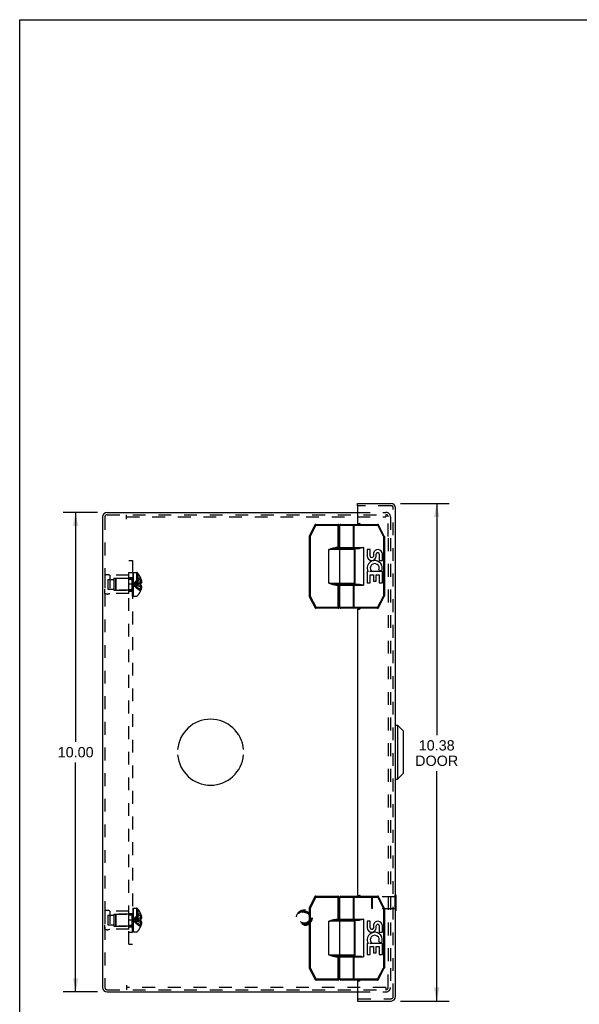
# Model space of a CAD drawing. Header units: inches. Extents: x 0 to 48.6, y 0 to 31.4.
# Tile 9 of 14: x 0 to 11.7, y 10.9 to 31.4. Entities that reach past the tile are written whole.
import ezdxf

# ---------------------------------------------------------------- set-up
doc = ezdxf.new("R2010")
doc.units = ezdxf.units.IN
doc.header["$LTSCALE"] = 2.671429
doc.header["$MEASUREMENT"] = 0
doc.linetypes.add('HIDDEN', pattern=[0.2, 0.1, -0.1])
doc.layers.get('0').update_dxf_attribs({"linetype": 'CONTINUOUS'})
for name, color, linetype in [('DEFAULT_2', 8, 'HIDDEN'), ('DIMENSIONS', 7, 'CONTINUOUS'), ('DOOR_ASSEMBLY', 7, 'CONTINUOUS'), ('OPEN', 7, 'CONTINUOUS'), ('SUBPANEL', 7, 'CONTINUOUS')]:
    doc.layers.add(name, color=color, linetype=linetype)
doc.styles.get("Standard").update_dxf_attribs({"font": 'arial.ttf'})
doc.dimstyles.new('DIMSTYLE_1', dxfattribs={"dimtxt": 0.214286, "dimasz": 0.285714, "dimexe": 0.09, "dimexo": 0.07, "dimgap": 0.0375, "dimtad": 0, "dimtih": 1, "dimtoh": 1, "dimzin": 4, "dimdsep": 46, "dimtxsty": 'Standard', "dimblk": '_FILLED', "dimblk1": '_FILLED', "dimblk2": '_FILLED', "dimcen": 0.09, "dimadec": 3, "dimazin": 1, "dimtfac": 1, "dimtdec": 3, "dimtofl": 0, "dimtmove": 0, "dimatfit": 3, "dimldrblk": '_FILLED', "dimfxl": 0, "dimtolj": 1, "dimtzin": 4, "dimarcsym": 0})

# ---------------------------------------------------------------- blocks, each defined once
blk = doc.blocks.new('_FILLED')
at = {"color": 0, "linetype": 'ByBlock'}
blk.add_solid([(0, 0), (-1, 0.2), (-1, -0.2)], dxfattribs=at)
blk = doc.blocks.new('*D10')
at = {"layer": 'DIMENSIONS', "color": 2, "linetype": 'Continuous'}
for p, q in [((7.94, 21.343), (8.948, 21.343)), ((8.691, 21.343), (8.691, 16.513)), ((8.691, 10.968), (8.691, 15.763)), ((7.94, 10.968), (8.948, 10.968))]:
    blk.add_line(p, q, dxfattribs=at)
at = {"layer": 'DIMENSIONS', "color": 2, "linetype": 'Continuous', "xscale": 0.2857142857, "yscale": 0.2857142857, "zscale": 0.2857142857}
for p, rotation in [((8.691, 21.343), 90), ((8.691, 10.968), 270)]:
    blk.add_blockref('_FILLED', p, dxfattribs=dict(at, rotation=rotation))
at = {"layer": 'DIMENSIONS', "color": 2, "linetype": 'Continuous', "insert": (8.691, 16.406), "char_height": 0.2143, "width": 0.89697, "attachment_point": 2, "line_spacing_factor": 0.9}
blk.add_mtext('10.38\\PDOOR', dxfattribs=at)
blk = doc.blocks.new('*D16')
at = {"layer": 'DIMENSIONS', "color": 2, "linetype": 'Continuous'}
for p, q in [((1.623, 21.156), (0.909, 21.156)), ((1.166, 21.156), (1.166, 16.37)), ((1.166, 11.156), (1.166, 15.941)), ((1.623, 11.156), (0.909, 11.156))]:
    blk.add_line(p, q, dxfattribs=at)
at = {"layer": 'DIMENSIONS', "color": 2, "linetype": 'Continuous', "xscale": 0.2857142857, "yscale": 0.2857142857, "zscale": 0.2857142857}
for p, rotation in [((1.166, 21.156), 90), ((1.166, 11.156), 270)]:
    blk.add_blockref('_FILLED', p, dxfattribs=dict(at, rotation=rotation))
at = {"layer": 'DIMENSIONS', "color": 2, "linetype": 'Continuous', "insert": (1.166, 16.263), "char_height": 0.2143, "width": 0.74881, "attachment_point": 2, "line_spacing_factor": 0.9}
blk.add_mtext('10.00', dxfattribs=at)

msp = doc.modelspace()

# ---------------------------------------------------------------- linework, layer by layer
at = {"color": 7, "linetype": 'Continuous'}
for p, q in [((0, 0), (0, 31.429)), ((0, 31.429), (48.571, 31.429))]:
    msp.add_line(p, q, dxfattribs=at)
at = {"color": 3, "linetype": 'Continuous'}
for p, q in [((1.823, 21.156), (7.037, 21.156)), ((1.728, 21.061), (1.728, 11.251)), ((1.823, 11.156), (7.037, 11.156))]:
    msp.add_line(p, q, dxfattribs=at)
for centre, start, end in [((1.823, 21.061), 90, 180), ((1.823, 11.251), 180, 270)]:
    msp.add_arc(centre, 0.0948, start, end, dxfattribs=at)
at = {"layer": 'DEFAULT_2', "color": 8, "linetype": 'HIDDEN'}
for p, q in [((7.037, 21.156), (7.633, 21.156)), ((1.776, 21.061), (1.776, 11.251)), ((1.823, 21.108), (7.63, 21.108)), ((2.228, 21.013), (2.228, 21.108)), ((2.228, 21.06), (7.63, 21.06)), ((7.63, 21.108), (7.63, 21.06)), ((7.63, 21.108), (7.633, 21.108)), ((7.68, 20.656), (7.68, 21.061)), ((7.728, 21.061), (7.728, 20.656)), ((7.68, 20.616), (7.68, 11.696)), ((7.728, 20.616), (7.728, 11.696)), ((1.776, 19.844), (1.776, 19.468)), ((1.776, 19.844), (1.776, 19.756)), ((1.839, 19.757), (1.839, 19.554)), ((1.839, 19.757), (1.964, 19.757)), ((1.876, 19.844), (1.876, 19.468)), ((2.276, 19.844), (1.876, 19.844)), ((1.964, 19.781), (1.964, 19.531)), ((1.964, 19.781), (2.276, 19.781)), ((1.996, 19.77), (2.006, 19.78)), ((1.996, 19.77), (1.996, 19.542)), ((2.006, 19.78), (2.006, 19.532)), ((2.334, 19.78), (2.006, 19.78)), ((2.276, 19.468), (2.276, 19.844)), ((2.334, 19.78), (2.334, 19.532)), ((2.351, 19.41), (2.351, 19.899)), ((2.366, 19.899), (2.351, 19.899)), ((2.366, 19.899), (2.351, 19.899)), ((2.366, 19.893), (2.351, 19.893)), ((2.366, 19.892), (2.351, 19.892)), ((2.366, 19.882), (2.351, 19.882)), ((2.351, 19.864), (2.366, 19.864)), ((2.366, 19.863), (2.351, 19.863)), ((2.366, 19.862), (2.351, 19.862)), ((2.366, 19.86), (2.351, 19.86)), ((2.351, 19.857), (2.366, 19.857)), ((2.351, 19.854), (2.366, 19.854)), ((2.366, 19.847), (2.351, 19.847)), ((2.351, 19.843), (2.366, 19.843)), ((2.351, 19.838), (2.366, 19.838)), ((2.351, 19.835), (2.366, 19.835)), ((2.366, 19.834), (2.351, 19.834)), ((2.351, 19.834), (2.366, 19.834)), ((2.351, 19.81), (2.366, 19.81)), ((2.351, 19.798), (2.366, 19.798)), ((2.366, 19.794), (2.351, 19.794)), ((2.366, 19.793), (2.351, 19.793)), ((2.366, 19.789), (2.351, 19.789)), ((2.351, 19.783), (2.366, 19.783)), ((2.351, 19.78), (2.366, 19.78)), ((2.351, 19.779), (2.366, 19.779)), ((2.366, 19.768), (2.351, 19.768)), ((2.366, 19.755), (2.351, 19.755)), ((2.351, 19.739), (2.366, 19.739)), ((2.351, 19.727), (2.366, 19.727)), ((2.351, 19.708), (2.366, 19.708)), ((2.366, 19.899), (2.366, 19.41)), ((2.371, 19.41), (2.371, 19.902)), ((2.371, 19.902), (2.432, 19.902)), ((2.432, 19.902), (2.432, 19.41)), ((2.459, 19.89), (2.459, 19.422)), ((2.517, 19.796), (2.517, 19.796)), ((2.517, 19.796), (2.517, 19.795)), ((2.517, 19.795), (2.517, 19.674)), ((2.517, 19.76), (2.53, 19.76)), ((1.776, 19.468), (1.776, 19.556)), ((1.839, 19.554), (1.964, 19.554)), ((1.964, 19.531), (2.276, 19.531)), ((1.996, 19.542), (2.006, 19.532)), ((2.334, 19.532), (2.006, 19.532)), ((2.366, 19.702), (2.351, 19.702)), ((2.366, 19.702), (2.351, 19.702)), ((2.351, 19.701), (2.366, 19.701)), ((2.351, 19.701), (2.366, 19.701)), ((2.366, 19.694), (2.351, 19.694)), ((2.366, 19.669), (2.351, 19.669)), ((2.366, 19.659), (2.351, 19.659)), ((2.351, 19.653), (2.366, 19.653)), ((2.351, 19.645), (2.366, 19.645)), ((2.351, 19.625), (2.366, 19.625)), ((2.351, 19.614), (2.366, 19.614)), ((2.366, 19.604), (2.351, 19.604)), ((2.366, 19.592), (2.351, 19.592)), ((2.351, 19.569), (2.366, 19.569)), ((2.351, 19.569), (2.366, 19.569)), ((2.366, 19.568), (2.351, 19.568)), ((2.351, 19.564), (2.366, 19.564)), ((2.366, 19.562), (2.351, 19.562)), ((2.366, 19.561), (2.351, 19.561)), ((2.351, 19.547), (2.366, 19.547)), ((2.351, 19.535), (2.366, 19.535)), ((2.366, 19.514), (2.351, 19.514)), ((2.381, 19.659), (2.356, 19.656)), ((2.381, 19.659), (2.356, 19.656)), ((2.488, 19.64), (2.46, 19.643)), ((2.517, 19.638), (2.488, 19.64)), ((2.517, 19.705), (2.539, 19.705)), ((2.517, 19.674), (2.53, 19.674)), ((2.517, 19.674), (2.517, 19.674)), ((2.517, 19.638), (2.517, 19.516)), ((2.517, 19.638), (2.517, 19.638)), ((2.53, 19.638), (2.517, 19.638)), ((2.517, 19.606), (2.539, 19.606)), ((2.517, 19.551), (2.53, 19.551)), ((2.517, 19.516), (2.517, 19.515)), ((2.517, 19.515), (2.517, 19.515)), ((2.276, 19.468), (1.876, 19.468)), ((2.366, 19.501), (2.351, 19.501)), ((2.351, 19.501), (2.366, 19.501)), ((2.351, 19.499), (2.366, 19.499)), ((2.351, 19.499), (2.366, 19.499)), ((2.351, 19.487), (2.366, 19.487)), ((2.366, 19.482), (2.351, 19.482)), ((2.366, 19.481), (2.351, 19.481)), ((2.366, 19.479), (2.351, 19.479)), ((2.351, 19.476), (2.366, 19.476)), ((2.351, 19.461), (2.366, 19.461)), ((2.351, 19.461), (2.366, 19.461)), ((2.351, 19.457), (2.366, 19.457)), ((2.351, 19.456), (2.366, 19.456)), ((2.366, 19.449), (2.351, 19.449)), ((2.351, 19.448), (2.366, 19.448)), ((2.366, 19.436), (2.351, 19.436)), ((2.366, 19.431), (2.351, 19.431)), ((2.366, 19.426), (2.351, 19.426)), ((2.366, 19.425), (2.351, 19.425)), ((2.366, 19.419), (2.351, 19.419)), ((2.366, 19.41), (2.351, 19.41)), ((2.366, 19.41), (2.351, 19.41)), ((2.371, 19.41), (2.432, 19.41)), ((1.776, 12.844), (1.776, 12.468)), ((1.776, 12.844), (1.776, 12.756)), ((1.839, 12.757), (1.964, 12.757)), ((1.839, 12.757), (1.839, 12.554)), ((2.276, 12.844), (1.876, 12.844)), ((1.876, 12.844), (1.876, 12.468)), ((1.964, 12.781), (2.276, 12.781)), ((1.964, 12.781), (1.964, 12.531)), ((1.996, 12.77), (2.006, 12.78)), ((1.996, 12.77), (1.996, 12.542)), ((2.334, 12.78), (2.006, 12.78)), ((2.006, 12.78), (2.006, 12.532)), ((2.276, 12.468), (2.276, 12.844)), ((2.334, 12.78), (2.334, 12.532)), ((2.366, 12.899), (2.351, 12.899)), ((2.366, 12.899), (2.351, 12.899)), ((2.351, 12.41), (2.351, 12.899)), ((2.366, 12.893), (2.351, 12.893)), ((2.366, 12.892), (2.351, 12.892)), ((2.366, 12.882), (2.351, 12.882)), ((2.351, 12.864), (2.366, 12.864)), ((2.366, 12.863), (2.351, 12.863)), ((2.366, 12.862), (2.351, 12.862)), ((2.366, 12.86), (2.351, 12.86)), ((2.351, 12.857), (2.366, 12.857)), ((2.351, 12.854), (2.366, 12.854)), ((2.366, 12.847), (2.351, 12.847)), ((2.351, 12.843), (2.366, 12.843)), ((2.351, 12.838), (2.366, 12.838)), ((2.351, 12.835), (2.366, 12.835)), ((2.366, 12.834), (2.351, 12.834)), ((2.351, 12.834), (2.366, 12.834)), ((2.351, 12.81), (2.366, 12.81)), ((2.351, 12.798), (2.366, 12.798)), ((2.366, 12.794), (2.351, 12.794)), ((2.366, 12.793), (2.351, 12.793)), ((2.366, 12.789), (2.351, 12.789)), ((2.351, 12.783), (2.366, 12.783)), ((2.351, 12.78), (2.366, 12.78)), ((2.351, 12.779), (2.366, 12.779)), ((2.366, 12.768), (2.351, 12.768)), ((2.366, 12.755), (2.351, 12.755)), ((2.351, 12.739), (2.366, 12.739)), ((2.366, 12.899), (2.366, 12.41)), ((2.371, 12.902), (2.432, 12.902)), ((2.371, 12.41), (2.371, 12.902)), ((2.432, 12.902), (2.432, 12.41)), ((2.459, 12.89), (2.459, 12.422)), ((2.517, 12.795), (2.517, 12.796)), ((2.517, 12.796), (2.517, 12.796)), ((2.517, 12.795), (2.517, 12.674)), ((2.517, 12.76), (2.53, 12.76)), ((1.776, 12.468), (1.776, 12.556)), ((1.839, 12.554), (1.964, 12.554)), ((1.964, 12.531), (2.276, 12.531)), ((1.996, 12.542), (2.006, 12.532)), ((2.334, 12.532), (2.006, 12.532)), ((2.351, 12.727), (2.366, 12.727)), ((2.351, 12.708), (2.366, 12.708)), ((2.366, 12.702), (2.351, 12.702)), ((2.366, 12.702), (2.351, 12.702)), ((2.351, 12.701), (2.366, 12.701)), ((2.351, 12.701), (2.366, 12.701)), ((2.366, 12.694), (2.351, 12.694)), ((2.366, 12.669), (2.351, 12.669)), ((2.366, 12.659), (2.351, 12.659)), ((2.351, 12.653), (2.366, 12.653)), ((2.351, 12.645), (2.366, 12.645)), ((2.351, 12.625), (2.366, 12.625)), ((2.351, 12.614), (2.366, 12.614)), ((2.366, 12.604), (2.351, 12.604)), ((2.366, 12.592), (2.351, 12.592)), ((2.351, 12.569), (2.366, 12.569)), ((2.351, 12.569), (2.366, 12.569)), ((2.366, 12.568), (2.351, 12.568)), ((2.351, 12.564), (2.366, 12.564)), ((2.366, 12.562), (2.351, 12.562)), ((2.366, 12.561), (2.351, 12.561)), ((2.351, 12.547), (2.366, 12.547)), ((2.351, 12.535), (2.366, 12.535)), ((2.381, 12.659), (2.356, 12.656)), ((2.381, 12.659), (2.356, 12.656)), ((2.488, 12.64), (2.46, 12.643)), ((2.517, 12.638), (2.488, 12.64)), ((2.517, 12.705), (2.539, 12.705)), ((2.517, 12.674), (2.517, 12.674)), ((2.517, 12.674), (2.53, 12.674)), ((2.517, 12.638), (2.517, 12.638)), ((2.53, 12.638), (2.517, 12.638)), ((2.517, 12.638), (2.517, 12.516)), ((2.517, 12.606), (2.539, 12.606)), ((2.517, 12.551), (2.53, 12.551)), ((2.276, 12.468), (1.876, 12.468)), ((2.366, 12.514), (2.351, 12.514)), ((2.366, 12.501), (2.351, 12.501)), ((2.351, 12.501), (2.366, 12.501)), ((2.351, 12.499), (2.366, 12.499)), ((2.351, 12.499), (2.366, 12.499)), ((2.351, 12.487), (2.366, 12.487)), ((2.366, 12.482), (2.351, 12.482)), ((2.366, 12.481), (2.351, 12.481)), ((2.366, 12.479), (2.351, 12.479)), ((2.351, 12.476), (2.366, 12.476)), ((2.351, 12.461), (2.366, 12.461)), ((2.351, 12.461), (2.366, 12.461)), ((2.351, 12.457), (2.366, 12.457)), ((2.351, 12.456), (2.366, 12.456)), ((2.366, 12.449), (2.351, 12.449)), ((2.351, 12.448), (2.366, 12.448)), ((2.366, 12.436), (2.351, 12.436)), ((2.366, 12.431), (2.351, 12.431)), ((2.366, 12.426), (2.351, 12.426)), ((2.366, 12.425), (2.351, 12.425)), ((2.366, 12.419), (2.351, 12.419)), ((2.366, 12.41), (2.351, 12.41)), ((2.366, 12.41), (2.351, 12.41)), ((2.371, 12.41), (2.432, 12.41)), ((2.517, 12.516), (2.517, 12.515)), ((2.517, 12.515), (2.517, 12.515)), ((7.68, 11.251), (7.68, 11.656)), ((7.728, 11.656), (7.728, 11.251)), ((2.228, 11.299), (2.228, 11.204)), ((1.823, 11.204), (7.63, 11.204)), ((7.63, 11.252), (2.228, 11.252)), ((7.037, 11.156), (7.633, 11.156)), ((7.63, 11.252), (7.63, 11.204)), ((7.63, 11.204), (7.633, 11.204))]:
    msp.add_line(p, q, dxfattribs=at)
for points in [[(2.517, 19.796), (2.488, 19.776), (2.46, 19.755), (2.433, 19.733), (2.406, 19.708), (2.381, 19.683), (2.356, 19.656)], [(2.517, 19.76), (2.488, 19.746), (2.46, 19.73), (2.433, 19.713), (2.406, 19.695), (2.381, 19.676), (2.356, 19.656)], [(2.53, 19.76), (2.532, 19.753), (2.533, 19.746), (2.535, 19.739), (2.536, 19.733), (2.537, 19.726), (2.538, 19.719), (2.538, 19.712), (2.539, 19.705)], [(2.517, 19.705), (2.488, 19.698), (2.46, 19.691), (2.433, 19.683), (2.406, 19.674), (2.381, 19.665), (2.356, 19.656)], [(2.517, 19.515), (2.488, 19.535), (2.46, 19.556), (2.433, 19.579), (2.406, 19.603), (2.381, 19.629), (2.356, 19.656)], [(2.517, 19.551), (2.488, 19.566), (2.46, 19.582), (2.433, 19.598), (2.406, 19.616), (2.381, 19.636), (2.356, 19.656)], [(2.517, 19.606), (2.488, 19.613), (2.46, 19.621), (2.433, 19.629), (2.406, 19.637), (2.381, 19.646), (2.356, 19.656)], [(2.46, 19.643), (2.433, 19.646), (2.406, 19.649), (2.381, 19.652), (2.356, 19.656)], [(2.433, 19.646), (2.406, 19.649), (2.381, 19.652), (2.356, 19.656)], [(2.517, 19.674), (2.488, 19.671), (2.46, 19.668), (2.433, 19.666), (2.406, 19.662), (2.381, 19.659)], [(2.517, 19.674), (2.488, 19.671), (2.46, 19.668), (2.433, 19.666), (2.406, 19.662)], [(2.517, 19.656), (2.517, 19.659), (2.517, 19.662), (2.517, 19.665), (2.517, 19.668), (2.517, 19.671), (2.517, 19.674)], [(2.517, 19.638), (2.517, 19.641), (2.517, 19.644), (2.517, 19.647), (2.517, 19.65), (2.517, 19.653), (2.517, 19.656)], [(2.539, 19.705), (2.539, 19.702), (2.538, 19.699), (2.538, 19.696), (2.537, 19.693), (2.536, 19.69), (2.535, 19.687), (2.534, 19.684), (2.533, 19.681), (2.531, 19.677), (2.53, 19.674)], [(2.53, 19.638), (2.531, 19.634), (2.533, 19.631), (2.534, 19.627), (2.535, 19.624), (2.536, 19.621), (2.537, 19.618), (2.538, 19.615), (2.538, 19.612), (2.539, 19.609), (2.539, 19.606)], [(2.539, 19.606), (2.538, 19.599), (2.538, 19.593), (2.537, 19.586), (2.536, 19.579), (2.535, 19.572), (2.533, 19.565), (2.532, 19.558), (2.53, 19.551)], [(2.517, 12.796), (2.488, 12.776), (2.46, 12.755), (2.433, 12.733), (2.406, 12.708), (2.381, 12.683), (2.356, 12.656)], [(2.517, 12.76), (2.488, 12.746), (2.46, 12.73), (2.433, 12.713), (2.406, 12.695), (2.381, 12.676), (2.356, 12.656)], [(2.53, 12.76), (2.532, 12.753), (2.533, 12.746), (2.535, 12.739), (2.536, 12.733), (2.537, 12.726), (2.538, 12.719), (2.538, 12.712), (2.539, 12.705)], [(2.517, 12.705), (2.488, 12.698), (2.46, 12.691), (2.433, 12.683), (2.406, 12.674), (2.381, 12.665), (2.356, 12.656)], [(2.517, 12.606), (2.488, 12.613), (2.46, 12.621), (2.433, 12.629), (2.406, 12.637), (2.381, 12.646), (2.356, 12.656)], [(2.517, 12.551), (2.488, 12.566), (2.46, 12.582), (2.433, 12.598), (2.406, 12.616), (2.381, 12.636), (2.356, 12.656)], [(2.517, 12.515), (2.488, 12.535), (2.46, 12.556), (2.433, 12.579), (2.406, 12.603), (2.381, 12.629), (2.356, 12.656)], [(2.46, 12.643), (2.433, 12.646), (2.406, 12.649), (2.381, 12.652), (2.356, 12.656)], [(2.433, 12.646), (2.406, 12.649), (2.381, 12.652), (2.356, 12.656)], [(2.517, 12.674), (2.488, 12.671), (2.46, 12.668), (2.433, 12.666), (2.406, 12.662), (2.381, 12.659)], [(2.517, 12.674), (2.488, 12.671), (2.46, 12.668), (2.433, 12.666), (2.406, 12.662)], [(2.517, 12.674), (2.517, 12.671), (2.517, 12.668), (2.517, 12.665), (2.517, 12.662), (2.517, 12.659), (2.517, 12.656)], [(2.517, 12.656), (2.517, 12.653), (2.517, 12.65), (2.517, 12.647), (2.517, 12.644), (2.517, 12.641), (2.517, 12.638)], [(2.539, 12.705), (2.539, 12.702), (2.538, 12.699), (2.538, 12.696), (2.537, 12.693), (2.536, 12.69), (2.535, 12.687), (2.534, 12.684), (2.533, 12.681), (2.531, 12.677), (2.53, 12.674)], [(2.53, 12.638), (2.531, 12.634), (2.533, 12.631), (2.534, 12.627), (2.535, 12.624), (2.536, 12.621), (2.537, 12.618), (2.538, 12.615), (2.538, 12.612), (2.539, 12.609), (2.539, 12.606)], [(2.539, 12.606), (2.538, 12.599), (2.538, 12.593), (2.537, 12.586), (2.536, 12.579), (2.535, 12.572), (2.533, 12.565), (2.532, 12.558), (2.53, 12.551)]]:
    msp.add_lwpolyline(points, dxfattribs=at)
for radius in [0.164, 0.142, 0.124, 0.114]:
    msp.add_circle((5.93, 12.704), radius, dxfattribs=at)
for centre, radius, start, end in [((7.633, 21.061), 0.0948, 0, 90), ((1.823, 21.061), 0.0468, 90, 180), ((7.633, 21.061), 0.0468, 0, 90), ((1.826, 19.757), 0.1, 60.0508, 119.9492), ((2.334, 19.817), 0.0372, 270, 297.5399), ((2.334, 19.817), 0.0372, 329.9503, 360), ((2.432, 19.867), 0.035, 40.9334, 90), ((2.189, 19.656), 0.357, 23.1903, 40.9334), ((2.189, 19.656), 0.357, 17.0407, 23.0017), ((2.334, 19.495), 0.0372, 62.4601, 90), ((2.334, 19.495), 0.0372, 0, 30.0497), ((2.189, 19.656), 0.357, 319.0666, 336.8097), ((2.189, 19.656), 0.357, 336.9983, 342.9593), ((1.826, 19.554), 0.1, 240.0508, 299.9492), ((2.432, 19.445), 0.035, 270, 319.0666), ((1.826, 12.757), 0.1, 60.0508, 119.9492), ((2.334, 12.817), 0.0372, 270, 297.5399), ((2.334, 12.817), 0.0372, 329.9503, 360), ((2.432, 12.867), 0.035, 40.9334, 90), ((2.189, 12.656), 0.357, 23.1903, 40.9334), ((2.189, 12.656), 0.357, 17.0407, 23.0017), ((2.334, 12.495), 0.0372, 62.4601, 90), ((2.189, 12.656), 0.357, 336.9983, 342.9593), ((1.826, 12.554), 0.1, 240.0508, 299.9492), ((2.334, 12.495), 0.0372, 0, 30.0497), ((2.432, 12.445), 0.035, 270, 319.0666), ((2.189, 12.656), 0.357, 319.0666, 336.8097), ((1.823, 11.251), 0.0468, 180, 270), ((7.633, 11.251), 0.0948, 270, 360), ((7.633, 11.251), 0.0468, 270, 360)]:
    msp.add_arc(centre, radius, start, end, dxfattribs=at)
at = {"layer": 'DOOR_ASSEMBLY', "color": 7, "linetype": 'Continuous'}
for p, q in [((7.037, 21.295), (7.037, 21.343)), ((7.052, 21.295), (7.037, 21.295)), ((6.153, 20.895), (6.036, 20.66)), ((6.171, 20.886), (6.054, 20.651)), ((6.153, 20.895), (6.171, 20.886)), ((6.171, 20.886), (6.171, 20.906)), ((6.171, 20.906), (6.635, 20.906)), ((6.171, 20.886), (6.655, 20.886)), ((6.635, 20.401), (6.635, 20.906)), ((6.655, 20.421), (6.655, 20.886)), ((6.67, 20.426), (6.67, 20.886)), ((6.67, 20.886), (7.464, 20.886)), ((6.69, 20.906), (7.464, 20.906)), ((6.955, 20.426), (6.955, 20.886)), ((6.971, 20.406), (6.971, 20.906)), ((7.464, 20.906), (7.464, 20.886)), ((7.464, 20.886), (7.481, 20.895)), ((7.581, 20.651), (7.464, 20.886)), ((7.599, 20.66), (7.481, 20.895)), ((6.034, 20.651), (6.034, 19.411)), ((6.034, 20.651), (6.054, 20.651)), ((6.054, 20.651), (6.036, 20.66)), ((6.054, 20.651), (6.054, 19.411)), ((7.599, 20.66), (7.581, 20.651)), ((7.581, 20.651), (7.581, 19.411)), ((7.581, 20.651), (7.601, 20.651)), ((7.601, 20.651), (7.601, 19.411)), ((6.445, 19.681), (6.445, 20.381)), ((6.975, 20.381), (6.445, 20.381)), ((6.586, 20.401), (6.586, 20.421)), ((6.655, 20.421), (6.586, 20.421)), ((6.955, 20.401), (6.586, 20.401)), ((6.67, 20.426), (7.162, 20.426)), ((6.673, 19.681), (6.673, 20.381)), ((6.69, 20.406), (7.079, 20.406)), ((6.739, 20.401), (6.739, 20.406)), ((6.895, 20.401), (6.895, 20.406)), ((6.975, 19.681), (6.975, 20.381)), ((6.982, 20.406), (6.982, 19.656)), ((7.162, 20.426), (7.162, 19.636)), ((7.244, 20.382), (7.244, 20.245)), ((7.307, 20.382), (7.244, 20.382)), ((7.307, 20.245), (7.307, 20.382)), ((7.372, 20.308), (7.372, 20.239)), ((7.432, 20.245), (7.432, 20.287)), ((7.495, 20.287), (7.495, 20.151)), ((7.495, 20.151), (7.558, 20.151)), ((7.558, 20.151), (7.558, 20.287)), ((7.244, 19.92), (7.244, 19.69)), ((7.262, 19.92), (7.244, 19.92)), ((7.297, 19.92), (7.324, 19.939)), ((7.558, 19.92), (7.297, 19.92)), ((7.488, 19.956), (7.545, 19.931)), ((7.558, 19.69), (7.558, 19.92)), ((7.307, 19.69), (7.307, 19.857)), ((7.307, 19.857), (7.372, 19.857)), ((7.372, 19.857), (7.372, 19.721)), ((7.372, 19.721), (7.432, 19.721)), ((7.432, 19.721), (7.432, 19.857)), ((7.432, 19.857), (7.495, 19.857)), ((7.495, 19.857), (7.495, 19.69)), ((6.445, 19.681), (6.975, 19.681)), ((6.464, 19.677), (6.445, 19.681)), ((6.586, 19.641), (6.586, 19.661)), ((6.586, 19.661), (6.955, 19.661)), ((6.586, 19.641), (6.655, 19.641)), ((6.635, 19.156), (6.635, 19.661)), ((6.655, 19.176), (6.655, 19.641)), ((6.67, 19.176), (6.67, 19.636)), ((6.67, 19.636), (7.162, 19.636)), ((6.69, 19.656), (7.079, 19.656)), ((6.739, 19.656), (6.739, 19.661)), ((6.895, 19.656), (6.895, 19.661)), ((6.955, 19.176), (6.955, 19.636)), ((6.971, 19.156), (6.971, 19.656)), ((7.244, 19.69), (7.307, 19.69)), ((7.495, 19.69), (7.558, 19.69)), ((6.054, 19.411), (6.034, 19.411)), ((6.036, 19.401), (6.054, 19.411)), ((6.036, 19.401), (6.158, 19.166)), ((6.054, 19.411), (6.176, 19.176)), ((7.459, 19.176), (7.581, 19.411)), ((7.477, 19.166), (7.599, 19.401)), ((7.601, 19.411), (7.581, 19.411)), ((7.581, 19.411), (7.599, 19.401)), ((6.176, 19.176), (6.158, 19.166)), ((6.176, 19.156), (6.176, 19.176)), ((6.655, 19.176), (6.176, 19.176)), ((6.635, 19.156), (6.176, 19.156)), ((7.459, 19.176), (6.67, 19.176)), ((7.459, 19.156), (6.69, 19.156)), ((7.459, 19.176), (7.459, 19.156)), ((7.477, 19.166), (7.459, 19.176)), ((7.835, 16.718), (7.873, 16.718)), ((7.991, 16.6), (7.873, 16.718)), ((7.873, 16.718), (7.873, 15.593)), ((7.991, 16.6), (7.991, 15.711)), ((7.991, 15.711), (7.873, 15.593)), ((7.835, 15.593), (7.873, 15.593)), ((6.153, 13.145), (6.036, 12.91)), ((6.153, 13.145), (6.171, 13.136)), ((6.171, 13.156), (6.635, 13.156)), ((6.171, 13.136), (6.171, 13.156)), ((6.635, 12.651), (6.635, 13.156)), ((6.69, 13.156), (7.464, 13.156)), ((6.971, 12.656), (6.971, 13.156)), ((7.464, 13.156), (7.464, 13.136)), ((7.464, 13.136), (7.481, 13.145)), ((7.599, 12.91), (7.481, 13.145)), ((7.839, 13.185), (7.835, 13.185)), ((7.839, 13.185), (7.839, 12.848)), ((6.171, 13.136), (6.054, 12.901)), ((6.171, 13.136), (6.655, 13.136)), ((6.655, 12.671), (6.655, 13.136)), ((6.67, 13.136), (7.464, 13.136)), ((6.67, 12.676), (6.67, 13.136)), ((6.955, 12.676), (6.955, 13.136)), ((7.581, 12.901), (7.464, 13.136)), ((6.034, 12.901), (6.054, 12.901)), ((6.034, 12.901), (6.034, 11.661)), ((6.054, 12.901), (6.036, 12.91)), ((6.054, 12.901), (6.054, 11.661)), ((7.599, 12.91), (7.581, 12.901)), ((7.581, 12.901), (7.601, 12.901)), ((7.581, 12.901), (7.581, 11.661)), ((7.601, 12.901), (7.601, 11.661)), ((7.839, 12.848), (7.835, 12.848)), ((6.975, 12.631), (6.445, 12.631)), ((6.445, 11.931), (6.445, 12.631)), ((6.655, 12.671), (6.586, 12.671)), ((6.586, 12.651), (6.586, 12.671)), ((6.955, 12.651), (6.586, 12.651)), ((6.67, 12.676), (7.162, 12.676)), ((6.673, 11.931), (6.673, 12.631)), ((6.69, 12.656), (7.079, 12.656)), ((6.739, 12.651), (6.739, 12.656)), ((6.895, 12.651), (6.895, 12.656)), ((6.975, 11.931), (6.975, 12.631)), ((6.982, 12.656), (6.982, 11.906)), ((7.162, 12.676), (7.162, 11.886)), ((7.307, 12.632), (7.244, 12.632)), ((7.244, 12.632), (7.244, 12.495)), ((7.307, 12.495), (7.307, 12.632)), ((7.372, 12.558), (7.372, 12.489)), ((7.432, 12.495), (7.432, 12.537)), ((7.495, 12.537), (7.495, 12.401)), ((7.558, 12.401), (7.558, 12.537)), ((7.495, 12.401), (7.558, 12.401)), ((7.262, 12.17), (7.244, 12.17)), ((7.244, 12.17), (7.244, 11.94)), ((7.297, 12.17), (7.324, 12.189)), ((7.558, 12.17), (7.297, 12.17)), ((7.488, 12.206), (7.545, 12.181)), ((7.558, 11.94), (7.558, 12.17)), ((6.445, 11.931), (6.975, 11.931)), ((6.464, 11.927), (6.445, 11.931)), ((6.586, 11.911), (6.955, 11.911)), ((6.586, 11.891), (6.586, 11.911)), ((6.635, 11.406), (6.635, 11.911)), ((6.739, 11.906), (6.739, 11.911)), ((6.895, 11.906), (6.895, 11.911)), ((7.244, 11.94), (7.307, 11.94)), ((7.307, 12.107), (7.372, 12.107)), ((7.307, 11.94), (7.307, 12.107)), ((7.372, 12.107), (7.372, 11.971)), ((7.372, 11.971), (7.432, 11.971)), ((7.432, 12.107), (7.495, 12.107)), ((7.432, 11.971), (7.432, 12.107)), ((7.495, 12.107), (7.495, 11.94)), ((7.495, 11.94), (7.558, 11.94)), ((6.586, 11.891), (6.655, 11.891)), ((6.655, 11.426), (6.655, 11.891)), ((6.67, 11.886), (7.162, 11.886)), ((6.67, 11.426), (6.67, 11.886)), ((6.69, 11.906), (7.079, 11.906)), ((6.955, 11.426), (6.955, 11.886)), ((6.971, 11.406), (6.971, 11.906)), ((6.054, 11.661), (6.034, 11.661)), ((6.036, 11.651), (6.054, 11.661)), ((6.036, 11.651), (6.158, 11.416)), ((6.054, 11.661), (6.176, 11.426)), ((7.459, 11.426), (7.581, 11.661)), ((7.477, 11.416), (7.599, 11.651)), ((7.601, 11.661), (7.581, 11.661)), ((7.581, 11.661), (7.599, 11.651)), ((6.176, 11.426), (6.158, 11.416)), ((6.655, 11.426), (6.176, 11.426)), ((6.176, 11.406), (6.176, 11.426)), ((6.635, 11.406), (6.176, 11.406)), ((7.459, 11.426), (6.67, 11.426)), ((7.459, 11.406), (6.69, 11.406)), ((7.477, 11.416), (7.459, 11.426)), ((7.459, 11.426), (7.459, 11.406)), ((7.037, 11.016), (7.052, 11.016)), ((7.037, 11.016), (7.037, 10.968))]:
    msp.add_line(p, q, dxfattribs=at)
at = {"layer": 'DOOR_ASSEMBLY', "color": 3, "linetype": 'Continuous'}
for p, q in [((7.037, 21.343), (7.74, 21.343)), ((7.037, 21.28), (7.037, 20.936)), ((7.835, 11.063), (7.835, 21.248)), ((7.052, 20.921), (7.083, 20.921)), ((7.037, 19.126), (7.037, 13.186)), ((7.052, 19.141), (7.083, 19.141)), ((7.052, 13.171), (7.083, 13.171)), ((7.037, 11.376), (7.037, 11.031)), ((7.052, 11.391), (7.083, 11.391)), ((7.037, 10.968), (7.74, 10.968))]:
    msp.add_line(p, q, dxfattribs=at)
at = {"layer": 'DOOR_ASSEMBLY', "color": 8, "linetype": 'HIDDEN'}
for p, q in [((7.74, 21.295), (7.052, 21.295)), ((7.787, 11.063), (7.787, 21.248)), ((7.339, 13.13), (7.349, 13.14)), ((7.821, 13.14), (7.349, 13.14)), ((7.349, 13.14), (7.349, 12.892)), ((7.835, 13.185), (7.821, 13.185)), ((7.821, 13.185), (7.821, 12.848)), ((7.339, 12.902), (7.339, 13.13)), ((7.339, 12.902), (7.349, 12.892)), ((7.821, 12.892), (7.349, 12.892)), ((7.835, 12.848), (7.821, 12.848)), ((7.052, 11.016), (7.74, 11.016))]:
    msp.add_line(p, q, dxfattribs=at)
at = {"layer": 'DOOR_ASSEMBLY', "color": 7, "linetype": 'Continuous'}
for points in [[(6.94, 20.906), (6.942, 20.905), (6.944, 20.905), (6.947, 20.904), (6.949, 20.902), (6.951, 20.9), (6.952, 20.897), (6.954, 20.895), (6.955, 20.892), (6.955, 20.889), (6.955, 20.886)], [(6.445, 20.381), (6.451, 20.383), (6.457, 20.386), (6.463, 20.388), (6.469, 20.391), (6.475, 20.393), (6.481, 20.396), (6.488, 20.398), (6.495, 20.401)], [(6.445, 20.381), (6.458, 20.383), (6.465, 20.385), (6.471, 20.386), (6.478, 20.387), (6.484, 20.388), (6.491, 20.389), (6.498, 20.391)], [(6.495, 20.401), (6.504, 20.404), (6.512, 20.407), (6.521, 20.41), (6.529, 20.412), (6.538, 20.414), (6.545, 20.416), (6.553, 20.417), (6.56, 20.419), (6.567, 20.42), (6.574, 20.42), (6.58, 20.421), (6.586, 20.421)], [(6.498, 20.391), (6.508, 20.392), (6.517, 20.394), (6.525, 20.395), (6.534, 20.396), (6.542, 20.397), (6.549, 20.398), (6.556, 20.399), (6.563, 20.4), (6.569, 20.4), (6.575, 20.4), (6.581, 20.401), (6.586, 20.401)], [(6.673, 20.381), (6.674, 20.384), (6.674, 20.387), (6.675, 20.39), (6.677, 20.392), (6.679, 20.395), (6.681, 20.397), (6.683, 20.399), (6.686, 20.4), (6.689, 20.4), (6.692, 20.401)], [(6.955, 20.426), (6.955, 20.423), (6.955, 20.42), (6.954, 20.417), (6.952, 20.414), (6.951, 20.412), (6.949, 20.41), (6.947, 20.408), (6.944, 20.407), (6.942, 20.406), (6.94, 20.406)], [(7.162, 20.426), (7.151, 20.422), (7.142, 20.419), (7.132, 20.416), (7.123, 20.414), (7.115, 20.411), (7.107, 20.409), (7.099, 20.408), (7.092, 20.407), (7.085, 20.406), (7.079, 20.406)], [(6.495, 19.661), (6.487, 19.664), (6.479, 19.667), (6.471, 19.67), (6.462, 19.673), (6.454, 19.677), (6.445, 19.681)], [(6.498, 19.671), (6.49, 19.672), (6.481, 19.674), (6.473, 19.675), (6.464, 19.677)], [(6.586, 19.641), (6.58, 19.641), (6.573, 19.641), (6.566, 19.642), (6.559, 19.643), (6.551, 19.644), (6.543, 19.646), (6.536, 19.648), (6.528, 19.65), (6.52, 19.652), (6.512, 19.655), (6.503, 19.658), (6.495, 19.661)], [(6.586, 19.661), (6.58, 19.661), (6.575, 19.661), (6.568, 19.661), (6.562, 19.662), (6.555, 19.663), (6.547, 19.663), (6.54, 19.664), (6.532, 19.665), (6.524, 19.666), (6.516, 19.668), (6.507, 19.669), (6.498, 19.671)], [(6.673, 19.681), (6.674, 19.678), (6.674, 19.675), (6.675, 19.672), (6.677, 19.669), (6.679, 19.667), (6.681, 19.665), (6.683, 19.663), (6.686, 19.662), (6.689, 19.661), (6.692, 19.661)], [(6.94, 19.656), (6.942, 19.655), (6.944, 19.655), (6.947, 19.654), (6.949, 19.652), (6.951, 19.65), (6.952, 19.647), (6.954, 19.645), (6.955, 19.642), (6.955, 19.639), (6.955, 19.636)], [(7.079, 19.656), (7.085, 19.655), (7.092, 19.655), (7.099, 19.654), (7.107, 19.652), (7.115, 19.65), (7.124, 19.648), (7.132, 19.645), (7.142, 19.642), (7.151, 19.639), (7.162, 19.636)], [(6.955, 19.176), (6.955, 19.173), (6.955, 19.17), (6.954, 19.167), (6.952, 19.164), (6.951, 19.162), (6.949, 19.16), (6.947, 19.158), (6.944, 19.157), (6.942, 19.156), (6.94, 19.156)], [(6.94, 13.156), (6.942, 13.155), (6.944, 13.155), (6.947, 13.154), (6.949, 13.152), (6.951, 13.15), (6.952, 13.147), (6.954, 13.145), (6.955, 13.142), (6.955, 13.139), (6.955, 13.136)], [(6.445, 12.631), (6.451, 12.633), (6.457, 12.636), (6.463, 12.638), (6.469, 12.641), (6.475, 12.643), (6.481, 12.646), (6.488, 12.648), (6.495, 12.651)], [(6.445, 12.631), (6.458, 12.633), (6.465, 12.635), (6.471, 12.636), (6.478, 12.637), (6.484, 12.638), (6.491, 12.639), (6.498, 12.641)], [(6.495, 12.651), (6.504, 12.654), (6.512, 12.657), (6.521, 12.66), (6.529, 12.662), (6.538, 12.664), (6.545, 12.666), (6.553, 12.667), (6.56, 12.669), (6.567, 12.67), (6.574, 12.67), (6.58, 12.671), (6.586, 12.671)], [(6.498, 12.641), (6.508, 12.642), (6.517, 12.644), (6.525, 12.645), (6.534, 12.646), (6.542, 12.647), (6.549, 12.648), (6.556, 12.649), (6.563, 12.65), (6.569, 12.65), (6.575, 12.65), (6.581, 12.651), (6.586, 12.651)], [(6.673, 12.631), (6.674, 12.634), (6.674, 12.637), (6.675, 12.64), (6.677, 12.642), (6.679, 12.645), (6.681, 12.647), (6.683, 12.649), (6.686, 12.65), (6.689, 12.65), (6.692, 12.651)], [(6.955, 12.676), (6.955, 12.673), (6.955, 12.67), (6.954, 12.667), (6.952, 12.664), (6.951, 12.662), (6.949, 12.66), (6.947, 12.658), (6.944, 12.657), (6.942, 12.656), (6.94, 12.656)], [(7.162, 12.676), (7.151, 12.672), (7.142, 12.669), (7.132, 12.666), (7.123, 12.664), (7.115, 12.661), (7.107, 12.659), (7.099, 12.658), (7.092, 12.657), (7.085, 12.656), (7.079, 12.656)], [(6.495, 11.911), (6.487, 11.914), (6.479, 11.917), (6.471, 11.92), (6.462, 11.923), (6.454, 11.927), (6.445, 11.931)], [(6.498, 11.921), (6.49, 11.922), (6.481, 11.924), (6.473, 11.925), (6.464, 11.927)], [(6.586, 11.891), (6.58, 11.891), (6.573, 11.891), (6.566, 11.892), (6.559, 11.893), (6.551, 11.894), (6.543, 11.896), (6.536, 11.898), (6.528, 11.9), (6.52, 11.902), (6.512, 11.905), (6.503, 11.908), (6.495, 11.911)], [(6.586, 11.911), (6.58, 11.911), (6.575, 11.911), (6.568, 11.911), (6.562, 11.912), (6.555, 11.913), (6.547, 11.913), (6.54, 11.914), (6.532, 11.915), (6.524, 11.916), (6.516, 11.918), (6.507, 11.919), (6.498, 11.921)], [(6.673, 11.931), (6.674, 11.928), (6.674, 11.925), (6.675, 11.922), (6.677, 11.919), (6.679, 11.917), (6.681, 11.915), (6.683, 11.913), (6.686, 11.912), (6.689, 11.911), (6.692, 11.911)], [(6.94, 11.906), (6.942, 11.905), (6.944, 11.905), (6.947, 11.904), (6.949, 11.902), (6.951, 11.9), (6.952, 11.897), (6.954, 11.895), (6.955, 11.892), (6.955, 11.889), (6.955, 11.886)], [(7.079, 11.906), (7.085, 11.905), (7.092, 11.905), (7.099, 11.904), (7.107, 11.902), (7.115, 11.9), (7.124, 11.898), (7.132, 11.895), (7.142, 11.892), (7.151, 11.889), (7.162, 11.886)], [(6.955, 11.426), (6.955, 11.423), (6.955, 11.42), (6.954, 11.417), (6.952, 11.414), (6.951, 11.412), (6.949, 11.41), (6.947, 11.408), (6.944, 11.407), (6.942, 11.406), (6.94, 11.406)]]:
    msp.add_lwpolyline(points, dxfattribs=at)
at = {"layer": 'DOOR_ASSEMBLY', "color": 3, "linetype": 'Continuous'}
for centre, radius, start, end in [((7.052, 21.28), 0.015, 90, 180), ((7.74, 21.248), 0.0948, 0, 90), ((7.052, 20.936), 0.015, 180, 270), ((7.083, 20.906), 0.015, 0, 90), ((7.052, 19.126), 0.015, 90, 180), ((7.083, 19.156), 0.015, 270, 360), ((7.052, 13.186), 0.015, 180, 270), ((7.083, 13.156), 0.015, 0, 90), ((7.052, 11.376), 0.015, 90, 180), ((7.083, 11.406), 0.015, 270, 360), ((7.052, 11.031), 0.015, 180, 270), ((7.74, 11.063), 0.0948, 270, 360)]:
    msp.add_arc(centre, radius, start, end, dxfattribs=at)
at = {"layer": 'DOOR_ASSEMBLY', "color": 8, "linetype": 'HIDDEN'}
for centre, start, end in [((7.74, 21.248), 0, 90), ((7.74, 11.063), 270, 360)]:
    msp.add_arc(centre, 0.0468, start, end, dxfattribs=at)
at = {"layer": 'DOOR_ASSEMBLY', "color": 7, "linetype": 'Continuous'}
for centre, radius, start, end in [((6.171, 20.886), 0.02, 90, 153.4349), ((6.635, 20.886), 0.02, 0, 90), ((6.69, 20.886), 0.02, 90, 180), ((7.464, 20.886), 0.02, 26.5651, 90), ((6.054, 20.651), 0.02, 153.4349, 180), ((7.581, 20.651), 0.02, 0, 26.5651), ((6.675, 20.421), 0.02, 180, 270), ((6.69, 20.426), 0.02, 180, 270), ((6.955, 20.381), 0.02, 0, 90), ((7.464, 20.287), 0.0943, 359.9911, 167.4338), ((7.338, 20.245), 0.0943, 180, 360), ((7.401, 19.994), 0.157, 336.5966, 161.8791), ((7.338, 20.245), 0.0314, 180, 261.2295), ((7.338, 20.25), 0.0362, 263.4285, 341.7628), ((7.464, 20.287), 0.0314, 0, 180.0485), ((7.398, 19.993), 0.154, 161.4199, 206.1963), ((7.401, 19.994), 0.157, 205.737, 207.8532), ((7.401, 19.994), 0.0943, 336.5966, 215.1122), ((6.675, 19.641), 0.02, 90, 180), ((6.69, 19.636), 0.02, 90, 180), ((6.955, 19.681), 0.02, 270, 360), ((6.054, 19.411), 0.02, 180, 207.4744), ((7.581, 19.411), 0.02, 332.5256, 360), ((6.176, 19.176), 0.02, 207.4744, 270), ((6.635, 19.176), 0.02, 270, 360), ((6.69, 19.176), 0.02, 180, 270), ((7.459, 19.176), 0.02, 270, 332.5256), ((6.171, 13.136), 0.02, 90, 153.4349), ((6.635, 13.136), 0.02, 0, 90), ((6.69, 13.136), 0.02, 90, 180), ((7.464, 13.136), 0.02, 26.5651, 90), ((6.054, 12.901), 0.02, 153.4349, 180), ((7.581, 12.901), 0.02, 0, 26.5651), ((6.675, 12.671), 0.02, 180, 270), ((6.69, 12.676), 0.02, 180, 270), ((6.955, 12.631), 0.02, 0, 90), ((7.464, 12.537), 0.0943, 359.9911, 167.4338), ((7.464, 12.537), 0.0314, 0, 180.0485), ((7.338, 12.495), 0.0943, 180, 360), ((7.401, 12.244), 0.157, 336.5966, 161.8791), ((7.338, 12.495), 0.0314, 180, 261.2295), ((7.401, 12.244), 0.0943, 336.5966, 215.1122), ((7.338, 12.5), 0.0362, 263.4285, 341.7628), ((7.398, 12.243), 0.154, 161.4199, 206.1963), ((7.401, 12.244), 0.157, 205.737, 207.8532), ((6.675, 11.891), 0.02, 90, 180), ((6.955, 11.931), 0.02, 270, 360), ((6.69, 11.886), 0.02, 90, 180), ((6.054, 11.661), 0.02, 180, 207.4744), ((7.581, 11.661), 0.02, 332.5256, 360), ((6.176, 11.426), 0.02, 207.4744, 270), ((6.635, 11.426), 0.02, 270, 360), ((6.69, 11.426), 0.02, 180, 270), ((7.459, 11.426), 0.02, 270, 332.5256)]:
    msp.add_arc(centre, radius, start, end, dxfattribs=at)
at = {"layer": 'OPEN', "color": 40, "linetype": 'Continuous'}
for start, end in [(4.5886, 175.4114), (184.5886, 355.4114)]:
    msp.add_arc((3.978, 16.156), 0.688, start, end, dxfattribs=at)
at = {"layer": 'SUBPANEL', "color": 8, "linetype": 'HIDDEN'}
for p, q in [((2.276, 12.156), (2.276, 20.156)), ((2.276, 20.156), (2.351, 20.156)), ((2.351, 20.156), (2.351, 12.156)), ((2.276, 19.906), (2.351, 19.906)), ((2.276, 19.796), (2.351, 19.796)), ((2.276, 19.765), (2.351, 19.765)), ((2.351, 19.656), (2.276, 19.656)), ((2.276, 19.547), (2.351, 19.547)), ((2.276, 19.515), (2.351, 19.515)), ((2.276, 12.796), (2.351, 12.796)), ((2.276, 12.765), (2.351, 12.765)), ((2.351, 12.656), (2.276, 12.656)), ((2.276, 12.547), (2.351, 12.547)), ((2.276, 12.515), (2.351, 12.515)), ((2.276, 12.406), (2.351, 12.406)), ((2.276, 12.156), (2.351, 12.156))]:
    msp.add_line(p, q, dxfattribs=at)

# ---------------------------------------------------------------- dimensions: what is measured, and where the dimension line sits
at = {"layer": 'DIMENSIONS', "color": 2, "linetype": 'Continuous'}
dim = msp.add_linear_dim(base=(1.166, 11.156), p1=(1.693, 21.156), p2=(1.693, 11.156), angle=270, dimstyle='DIMSTYLE_1', dxfattribs=at)
dim.commit()
dim.dimension.update_dxf_attribs({"geometry": '*D16', "text_midpoint": (1.176, 16.155), "dimtype": 160})
dim = msp.add_linear_dim(base=(8.690721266, 10.968216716), p1=(7.870119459, 21.343216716), p2=(7.870119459, 10.968216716), angle=270, text='<>\\PDOOR', dimstyle='DIMSTYLE_1', dxfattribs=at)
dim.commit()
dim.dimension.update_dxf_attribs({"geometry": '*D10', "text_midpoint": (8.690721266, 16.138288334), "dimtype": 160})

doc.saveas('drawing.dxf')
